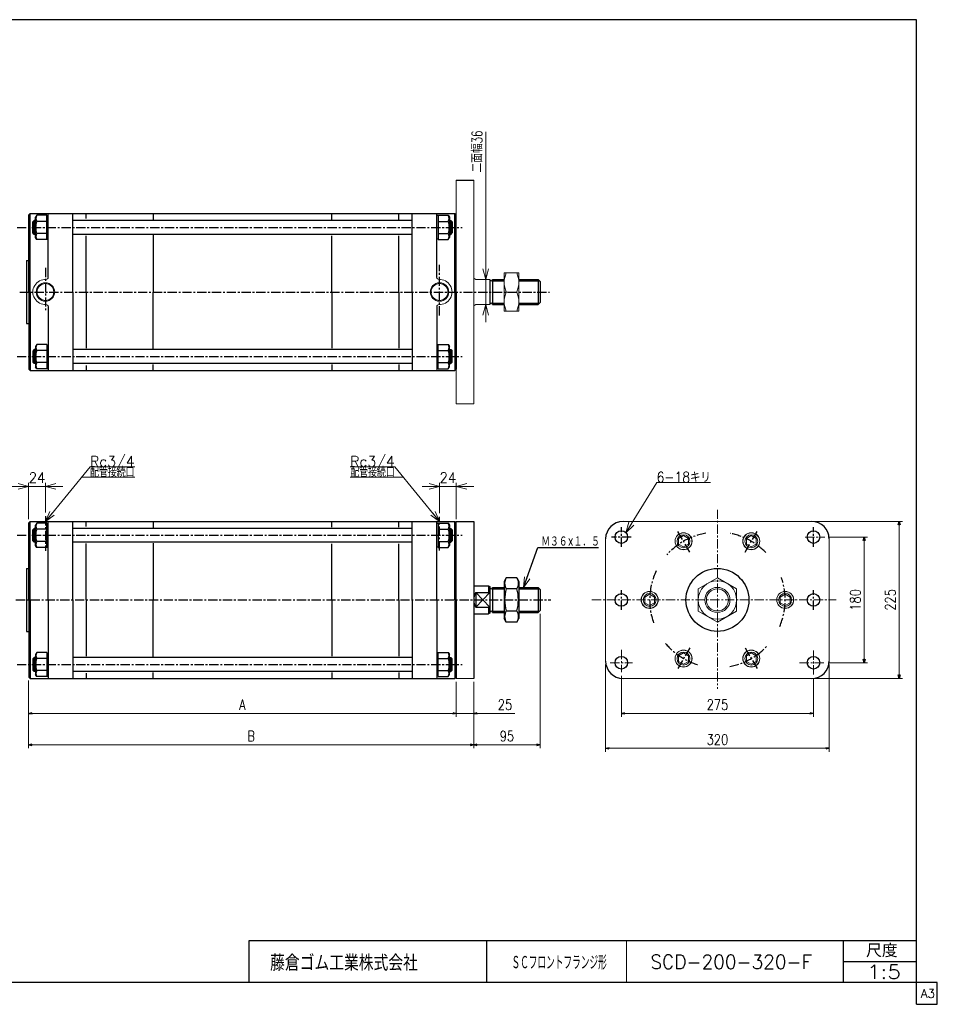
# Model space of a CAD drawing. Header units: millimetres. Extents: x -985 to 985, y -705 to 705.
# Tile 2 of 2: x -328 to 985, y -705 to 705. Entities that reach past the tile are written whole.
import ezdxf
from ezdxf.enums import TextEntityAlignment as Align

# ---------------------------------------------------------------- set-up
doc = ezdxf.new("R2010")
doc.units = ezdxf.units.MM
doc.header["$LTSCALE"] = 0.416667
doc.linetypes.add('CENTER', pattern=[50.8, 31.75, -6.35, 6.35, -6.35])
doc.layers.add('Layer0016', color=7, linetype='Continuous')
doc.layers.add('ZUWAKU', color=7, linetype='Continuous')
doc.styles.add('dcStyle0', font='txt.shx', dxfattribs={"width": 0.8, "bigfont": 'bigfont'})
doc.dimstyles.new('DaDimRotatedStyle', dxfattribs={"dimtxt": 15, "dimasz": 5.000003, "dimexe": 4.999855, "dimexo": 1.666667, "dimgap": 5, "dimtad": 3, "dimdsep": 46, "dimtxsty": 'dcStyle0', "dimblk1": 'OPEN30', "dimblk2": 'OPEN30', "dimsah": 1, "dimcen": 0.09, "dimclrd": 4, "dimclre": 4, "dimclrt": 4, "dimadec": 0, "dimazin": 2, "dimtfac": 1, "dimtdec": 4, "dimtmove": 0, "dimatfit": 0, "dimfxl": 1, "dimarcsym": 0})

# ---------------------------------------------------------------- blocks, each defined once
blk = doc.blocks.new('DC_GROUP_Φ200_2')
at = {"color": 4, "linetype": 'Continuous', "lineweight": 18}
for p, q in [((392.7, -108.2), (394, -92.8)), ((392.7, -108.2), (397.8, -94.1)), ((401.6, -95.5), (392.7, -108.2))]:
    blk.add_line(p, q, dxfattribs=at)
blk = doc.blocks.new('DC_GROUP_Φ200_5')
at = {"color": 4, "linetype": 'Continuous', "lineweight": 18}
for p, q in [((338.6, 333), (334.6, 348)), ((342.7, 348), (338.6, 333)), ((338.6, 333), (338.6, 348))]:
    blk.add_line(p, q, dxfattribs=at)
blk = doc.blocks.new('DC_GROUP_Φ200_6')
at = {"color": 4, "linetype": 'Continuous', "lineweight": 18}
for p, q in [((334.6, 282), (338.6, 297)), ((338.6, 297), (342.7, 282)), ((338.6, 297), (338.6, 282))]:
    blk.add_line(p, q, dxfattribs=at)
blk = doc.blocks.new('DC_GROUP_Φ200_7')
at = {"color": 4, "linetype": 'Continuous', "lineweight": 18}
for p, q in [((-291.5, -13.4), (-285.1, 0.8)), ((-291.5, -13.4), (-282, -1.8)), ((-278.9, -4.3), (-291.5, -13.4))]:
    blk.add_line(p, q, dxfattribs=at)
blk = doc.blocks.new('DC_GROUP_Φ200_8')
at = {"color": 4, "linetype": 'Continuous', "lineweight": 18}
for p, q in [((266.2, 0.8), (272.5, -13.4)), ((272.5, -13.4), (259.9, -4.3)), ((272.5, -13.4), (263.1, -1.8))]:
    blk.add_line(p, q, dxfattribs=at)
blk = doc.blocks.new('DC_GROUP_Φ200_11')
at = {"color": 4, "linetype": 'Continuous', "lineweight": 25}
for p, q in [((-303.9, -201.1), (-305.6, -203.9)), ((-305.6, -203.9), (-305.6, -232.9)), ((-289.6, -201.1), (-303.9, -201.1)), ((-289.6, -209.7), (-303.9, -209.7)), ((-289.6, -201.1), (-289.6, -235.7)), ((-289.6, -201.5), (-289.6, -235.3)), ((-289.6, -201.5), (-287.5, -201.5)), ((-303.9, -235.7), (-305.6, -232.9)), ((-289.6, -227.1), (-303.9, -227.1)), ((-289.6, -235.7), (-303.9, -235.7)), ((-289.6, -235.3), (-287.5, -235.3))]:
    blk.add_line(p, q, dxfattribs=at)
for centre, radius, start, end in [((-281.7, -218.4), 23.8, 158.7017, 201.2983), ((-296.4, -205.4), 8.66, 150, 210), ((-296.4, -231.4), 8.66, 150, 210)]:
    blk.add_arc(centre, radius, start, end, dxfattribs=at)
blk = doc.blocks.new('DC_GROUP_Φ200_12')
at = {"color": 4, "linetype": 'Continuous', "lineweight": 25}
for p, q in [((270.6, -201.5), (268.5, -201.5)), ((270.6, -235.7), (270.6, -201.1)), ((270.6, -201.1), (285, -201.1)), ((270.6, -235.3), (270.6, -201.5)), ((270.6, -209.7), (285, -209.7)), ((285, -201.1), (286.6, -203.9)), ((286.6, -232.9), (286.6, -203.9)), ((270.6, -235.3), (268.5, -235.3)), ((270.6, -227.1), (285, -227.1)), ((270.6, -235.7), (285, -235.7)), ((285, -235.7), (286.6, -232.9))]:
    blk.add_line(p, q, dxfattribs=at)
for centre, radius, start, end in [((277.5, -205.4), 8.66, 330, 30), ((262.8, -218.4), 23.8, 338.7017, 21.2983), ((277.5, -231.4), 8.66, 330, 30)]:
    blk.add_arc(centre, radius, start, end, dxfattribs=at)
blk = doc.blocks.new('DC_GROUP_Φ200_13')
at = {"color": 4, "linetype": 'Continuous', "lineweight": 25}
for p, q in [((368.1, -94.1), (365.1, -99.4)), ((383.1, -94.1), (368.1, -94.1)), ((383.1, -94.1), (386.1, -99.4)), ((365.1, -99.4), (365.1, -152.4)), ((383.1, -110), (368.1, -110)), ((386.1, -99.4), (386.1, -152.4)), ((368.1, -157.6), (365.1, -152.4)), ((383.1, -141.8), (368.1, -141.8)), ((383.1, -157.6), (386.1, -152.4)), ((383.1, -157.6), (368.1, -157.6))]:
    blk.add_line(p, q, dxfattribs=at)
for centre, radius, start, end in [((379.8, -102.1), 14.1, 145.6111, 214.3889), ((371.5, -102.1), 14.1, 325.6111, 34.3889), ((418.2, -125.9), 52.5, 162.4111, 197.5889), ((333, -125.9), 52.5, 342.4111, 17.5889), ((379.8, -149.7), 14.1, 145.6111, 214.3889), ((371.5, -149.7), 14.1, 325.6111, 34.3889)]:
    blk.add_arc(centre, radius, start, end, dxfattribs=at)
blk = doc.blocks.new('DC_GROUP_Φ200_16')
at = {"color": 4, "linetype": 'Continuous', "lineweight": 25}
for p, q in [((-303.9, -16.1), (-305.6, -18.9)), ((-305.6, -47.9), (-305.6, -18.9)), ((-289.6, -16.1), (-303.9, -16.1)), ((-289.6, -24.7), (-303.9, -24.7)), ((-289.6, -50.7), (-289.6, -16.1)), ((-289.6, -50.3), (-289.6, -16.5)), ((-289.6, -16.5), (-287.5, -16.5)), ((-289.6, -42.1), (-303.9, -42.1)), ((-303.9, -50.7), (-305.6, -47.9)), ((-289.6, -50.7), (-303.9, -50.7)), ((-289.6, -50.3), (-287.5, -50.3))]:
    blk.add_line(p, q, dxfattribs=at)
for centre, radius, start, end in [((-281.7, -33.4), 23.8, 158.7017, 201.2983), ((-296.4, -20.4), 8.66, 150, 210), ((-296.4, -46.4), 8.66, 150, 210)]:
    blk.add_arc(centre, radius, start, end, dxfattribs=at)
blk = doc.blocks.new('DC_GROUP_Φ200_17')
at = {"color": 4, "linetype": 'Continuous', "lineweight": 25}
for p, q in [((270.6, -16.5), (268.5, -16.5)), ((270.6, -16.1), (270.6, -50.7)), ((270.6, -16.1), (285, -16.1)), ((270.6, -16.5), (270.6, -50.3)), ((270.6, -24.7), (285, -24.7)), ((285, -16.1), (286.6, -18.9)), ((286.6, -18.9), (286.6, -47.9)), ((270.6, -42.1), (285, -42.1)), ((270.6, -50.3), (268.5, -50.3)), ((270.6, -50.7), (285, -50.7)), ((285, -50.7), (286.6, -47.9))]:
    blk.add_line(p, q, dxfattribs=at)
for centre, radius, start, end in [((277.5, -20.4), 8.66, 330, 30), ((262.8, -33.4), 23.8, 338.7017, 21.2983), ((277.5, -46.4), 8.66, 330, 30)]:
    blk.add_arc(centre, radius, start, end, dxfattribs=at)
blk = doc.blocks.new('DC_GROUP_Φ200_18')
at = {"color": 4, "linetype": 'Continuous', "lineweight": 25}
for p, q in [((-303.9, 239.9), (-305.6, 237)), ((-289.6, 239.9), (-303.9, 239.9)), ((-289.6, 239.9), (-289.6, 205.2)), ((-305.6, 237), (-305.6, 208)), ((-289.6, 231.2), (-303.9, 231.2)), ((-289.6, 239.4), (-289.6, 205.6)), ((-289.6, 239.4), (-287.5, 239.4)), ((-289.6, 213.9), (-303.9, 213.9)), ((-303.9, 205.2), (-305.6, 208)), ((-289.6, 205.2), (-303.9, 205.2)), ((-289.6, 205.6), (-287.5, 205.6))]:
    blk.add_line(p, q, dxfattribs=at)
for centre, radius, start, end in [((-296.4, 235.5), 8.66, 150, 210), ((-281.7, 222.5), 23.8, 158.7017, 201.2983), ((-296.4, 209.6), 8.66, 150, 210)]:
    blk.add_arc(centre, radius, start, end, dxfattribs=at)
blk = doc.blocks.new('DC_GROUP_Φ200_19')
at = {"color": 4, "linetype": 'Continuous', "lineweight": 25}
for p, q in [((270.6, 205.2), (270.6, 239.9)), ((270.6, 239.9), (285, 239.9)), ((285, 239.9), (286.6, 237)), ((270.6, 239.4), (268.5, 239.4)), ((270.6, 205.6), (270.6, 239.4)), ((270.6, 231.2), (285, 231.2)), ((286.6, 208), (286.6, 237)), ((270.6, 213.9), (285, 213.9)), ((270.6, 205.6), (268.5, 205.6)), ((270.6, 205.2), (285, 205.2)), ((285, 205.2), (286.6, 208))]:
    blk.add_line(p, q, dxfattribs=at)
for centre, radius, start, end in [((277.5, 235.5), 8.66, 330, 30), ((262.8, 222.5), 23.8, 338.7017, 21.2983), ((277.5, 209.6), 8.66, 330, 30)]:
    blk.add_arc(centre, radius, start, end, dxfattribs=at)
blk = doc.blocks.new('DC_GROUP_Φ200_20')
at = {"color": 4, "linetype": 'Continuous', "lineweight": 25}
for p, q in [((-303.9, 424.9), (-305.6, 422)), ((-289.6, 424.9), (-303.9, 424.9)), ((-289.6, 390.2), (-289.6, 424.9)), ((-289.6, 390.6), (-289.6, 424.4)), ((-289.6, 424.4), (-287.5, 424.4)), ((-305.6, 393), (-305.6, 422)), ((-289.6, 416.2), (-303.9, 416.2)), ((-289.6, 398.9), (-303.9, 398.9)), ((-303.9, 390.2), (-305.6, 393)), ((-289.6, 390.2), (-303.9, 390.2)), ((-289.6, 390.6), (-287.5, 390.6))]:
    blk.add_line(p, q, dxfattribs=at)
for centre, radius, start, end in [((-296.4, 420.5), 8.66, 150, 210), ((-281.7, 407.5), 23.8, 158.7017, 201.2983), ((-296.4, 394.6), 8.66, 150, 210)]:
    blk.add_arc(centre, radius, start, end, dxfattribs=at)
blk = doc.blocks.new('DC_GROUP_Φ200_21')
at = {"color": 4, "linetype": 'Continuous', "lineweight": 25}
for p, q in [((270.6, 424.4), (268.5, 424.4)), ((270.6, 424.9), (270.6, 390.2)), ((270.6, 424.9), (285, 424.9)), ((270.6, 424.4), (270.6, 390.6)), ((285, 424.9), (286.6, 422)), ((270.6, 416.2), (285, 416.2)), ((286.6, 422), (286.6, 393)), ((270.6, 398.9), (285, 398.9)), ((270.6, 390.6), (268.5, 390.6)), ((270.6, 390.2), (285, 390.2)), ((285, 390.2), (286.6, 393))]:
    blk.add_line(p, q, dxfattribs=at)
for centre, radius, start, end in [((277.5, 420.5), 8.66, 330, 30), ((262.8, 407.5), 23.8, 338.7017, 21.2983), ((277.5, 394.6), 8.66, 330, 30)]:
    blk.add_arc(centre, radius, start, end, dxfattribs=at)
blk = doc.blocks.new('DC_GROUP_Φ200_22')
at = {"color": 4, "linetype": 'Continuous', "lineweight": 13}
for p, q in [((386.1, 342.5), (365.1, 342.5)), ((365.1, 342.5), (365.1, 287.5)), ((386.1, 287.5), (386.1, 342.5)), ((368.1, 315), (383.1, 315)), ((365.1, 287.5), (386.1, 287.5))]:
    blk.add_line(p, q, dxfattribs=at)
for centre, start, end in [((397.7, 328.8), 155.068, 204.932), ((353.5, 328.8), 335.068, 24.932), ((397.7, 301.3), 155.068, 204.932), ((353.5, 301.3), 335.068, 24.932)]:
    blk.add_arc(centre, 32.6, start, end, dxfattribs=at)
blk = doc.blocks.new('DC_GROUP_Φ200_29')
at = {"color": 4, "linetype": 'Continuous', "lineweight": 13}
for p, q in [((670.3, -94.1), (642.8, -110)), ((697.8, -110), (670.3, -94.1)), ((642.8, -110), (642.8, -141.8)), ((697.8, -141.8), (697.8, -110)), ((642.8, -141.8), (670.3, -157.6)), ((670.3, -157.6), (697.8, -141.8))]:
    blk.add_line(p, q, dxfattribs=at)
for radius in [27.5, 18, 15.8]:
    blk.add_circle((670.3, -125.9), radius, dxfattribs=at)
blk = doc.blocks.new('DC_GROUP_Φ200_31')
at = {"color": 4, "linetype": 'Continuous', "lineweight": 18}
for p, q in [((-291.5, 36.6), (-276.5, 40.6)), ((-276.5, 32.6), (-291.5, 36.6)), ((-291.5, 36.6), (-276.5, 36.6))]:
    blk.add_line(p, q, dxfattribs=at)
blk = doc.blocks.new('DC_GROUP_Φ200_32')
at = {"color": 4, "linetype": 'Continuous', "lineweight": 18}
for p, q in [((-330.5, 40.6), (-315.5, 36.6)), ((-315.5, 36.6), (-330.5, 32.6)), ((-315.5, 36.6), (-330.5, 36.6))]:
    blk.add_line(p, q, dxfattribs=at)
blk = doc.blocks.new('DC_GROUP_Φ200_30')
at = {"color": 4, "linetype": 'Continuous', "lineweight": 13}
for p, q in [((-340.5, 36.6), (-315.5, 36.6)), ((-315.5, -10.4), (-315.5, 41.6)), ((-315.5, 36.6), (-291.5, 36.6)), ((-291.5, -0.9), (-291.5, 41.6)), ((-266.5, 36.6), (-291.5, 36.6))]:
    blk.add_line(p, q, dxfattribs=at)
at = {"linetype": 'Continuous'}
for name in ['DC_GROUP_Φ200_32', 'DC_GROUP_Φ200_31']:
    blk.add_blockref(name, (0, 0), dxfattribs=at)
at = {"color": 4, "style": 'dcStyle0', "width": 0.8}
blk.add_text('24', height=15, dxfattribs=at).set_placement((-315.5, 41.6), (-291.5, 41.6), align=Align.FIT)
blk = doc.blocks.new('DC_GROUP_Φ200_34')
at = {"color": 4, "linetype": 'Continuous', "lineweight": 18}
for p, q in [((296.5, 36.6), (311.5, 40.6)), ((311.5, 32.6), (296.5, 36.6)), ((296.5, 36.6), (311.5, 36.6))]:
    blk.add_line(p, q, dxfattribs=at)
blk = doc.blocks.new('DC_GROUP_Φ200_35')
at = {"color": 4, "linetype": 'Continuous', "lineweight": 18}
for p, q in [((257.5, 40.6), (272.5, 36.6)), ((272.5, 36.6), (257.5, 32.6)), ((272.5, 36.6), (257.5, 36.6))]:
    blk.add_line(p, q, dxfattribs=at)
blk = doc.blocks.new('DC_GROUP_Φ200_33')
at = {"color": 4, "linetype": 'Continuous', "lineweight": 13}
for p, q in [((247.5, 36.6), (272.5, 36.6)), ((272.5, -1.9), (272.5, 41.6)), ((272.5, 36.6), (296.5, 36.6)), ((296.5, -10.4), (296.5, 41.6)), ((321.5, 36.6), (296.5, 36.6))]:
    blk.add_line(p, q, dxfattribs=at)
at = {"linetype": 'Continuous'}
for name in ['DC_GROUP_Φ200_35', 'DC_GROUP_Φ200_34']:
    blk.add_blockref(name, (0, 0), dxfattribs=at)
at = {"color": 4, "style": 'dcStyle0', "width": 0.8}
blk.add_text('24', height=15, dxfattribs=at).set_placement((272.5, 41.6), (296.5, 41.6), align=Align.FIT)
blk = doc.blocks.new('DC_GROUP_Φ200_37')
at = {"color": 4, "linetype": 'Continuous', "lineweight": 18}
for p, q in [((539.2, -29.6), (543.6, -14.7)), ((539.2, -29.6), (547.1, -16.8)), ((550.5, -18.9), (539.2, -29.6))]:
    blk.add_line(p, q, dxfattribs=at)
blk = doc.blocks.new('DC_GROUP_Φ200_36')
at = {"color": 4, "linetype": 'Continuous', "lineweight": 13}
for p, q in [((539.2, -29.6), (583.4, 42.4)), ((583.4, 42.4), (660.4, 42.4))]:
    blk.add_line(p, q, dxfattribs=at)
at = {"linetype": 'Continuous'}
blk.add_blockref('DC_GROUP_Φ200_37', (0, 0), dxfattribs=at)
at = {"color": 4, "style": 'dcStyle0', "width": 0.80625}
blk.add_text('6-18キリ', height=15, dxfattribs=at).set_placement((583.4, 42.4), (660.8, 42.4), align=Align.FIT)
blk = doc.blocks.new('DC_GROUP_Φ200_38')
at = {"color": 4, "linetype": 'Continuous', "lineweight": 13}
for p, q in [((718.8, -201.8), (711.8, -205.9)), ((711.8, -205.9), (711.8, -213.9)), ((725.8, -205.9), (718.8, -201.8)), ((725.8, -213.9), (725.8, -205.9)), ((711.8, -213.9), (718.8, -218)), ((718.8, -218), (725.8, -213.9))]:
    blk.add_line(p, q, dxfattribs=at)
for radius in [12.2, 12, 9.23]:
    blk.add_circle((718.8, -209.9), radius, dxfattribs=at)
blk = doc.blocks.new('DC_GROUP_Φ200_39')
at = {"color": 4, "linetype": 'Continuous', "lineweight": 13}
for p, q in [((767.3, -117.8), (760.3, -121.9)), ((760.3, -121.9), (760.3, -129.9)), ((774.3, -121.9), (767.3, -117.8)), ((774.3, -129.9), (774.3, -121.9)), ((760.3, -129.9), (767.3, -134)), ((767.3, -134), (774.3, -129.9))]:
    blk.add_line(p, q, dxfattribs=at)
for radius in [12.2, 12, 9.23]:
    blk.add_circle((767.3, -125.9), radius, dxfattribs=at)
blk = doc.blocks.new('DC_GROUP_Φ200_40')
at = {"color": 4, "linetype": 'Continuous', "lineweight": 13}
for p, q in [((621.8, -201.8), (614.8, -205.9)), ((614.8, -205.9), (614.8, -213.9)), ((628.8, -205.9), (621.8, -201.8)), ((628.8, -213.9), (628.8, -205.9)), ((614.8, -213.9), (621.8, -218)), ((621.8, -218), (628.8, -213.9))]:
    blk.add_line(p, q, dxfattribs=at)
for radius in [12.2, 12, 9.23]:
    blk.add_circle((621.8, -209.9), radius, dxfattribs=at)
blk = doc.blocks.new('DC_GROUP_Φ200_41')
at = {"color": 4, "linetype": 'Continuous', "lineweight": 13}
for p, q in [((573.3, -117.8), (566.3, -121.9)), ((566.3, -121.9), (566.3, -129.9)), ((580.3, -121.9), (573.3, -117.8)), ((580.3, -129.9), (580.3, -121.9)), ((566.3, -129.9), (573.3, -134)), ((573.3, -134), (580.3, -129.9))]:
    blk.add_line(p, q, dxfattribs=at)
for radius in [12.2, 12, 9.23]:
    blk.add_circle((573.3, -125.9), radius, dxfattribs=at)
blk = doc.blocks.new('DC_GROUP_Φ200_42')
at = {"color": 4, "linetype": 'Continuous', "lineweight": 13}
for p, q in [((621.8, -33.8), (614.8, -37.8)), ((614.8, -37.8), (614.8, -45.9)), ((628.8, -37.8), (621.8, -33.8)), ((628.8, -45.9), (628.8, -37.8)), ((614.8, -45.9), (621.8, -50)), ((621.8, -50), (628.8, -45.9))]:
    blk.add_line(p, q, dxfattribs=at)
for radius in [12.2, 12, 9.23]:
    blk.add_circle((621.8, -41.9), radius, dxfattribs=at)
blk = doc.blocks.new('DC_GROUP_Φ200_43')
at = {"color": 4, "linetype": 'Continuous', "lineweight": 13}
for p, q in [((718.8, -33.8), (711.8, -37.8)), ((711.8, -37.8), (711.8, -45.9)), ((725.8, -37.8), (718.8, -33.8)), ((725.8, -45.9), (725.8, -37.8)), ((711.8, -45.9), (718.8, -50)), ((718.8, -50), (725.8, -45.9))]:
    blk.add_line(p, q, dxfattribs=at)
for radius in [12.2, 12, 9.23]:
    blk.add_circle((718.8, -41.9), radius, dxfattribs=at)
blk = doc.blocks.new('_OPEN30')
at = {"color": 0, "linetype": 'ByBlock', "lineweight": -2}
for p, q in [((-1, 0.267949), (0, 0)), ((0, 0), (-1, -0.267949)), ((0, 0), (-1, 0))]:
    blk.add_line(p, q, dxfattribs=at)
blk = doc.blocks.new('*D45')
at = {"color": 4, "linetype": 'Continuous', "lineweight": 13}
for p, q in [((532.8, -234.6), (532.8, -293.4)), ((807.8, -237.9), (807.8, -293.4)), ((532.8, -288.4), (807.8, -288.4))]:
    blk.add_line(p, q, dxfattribs=at)
at = {"color": 4, "xscale": 5.000004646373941, "yscale": 4.999982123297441}
for p, rotation in [((532.8, -288.4), 180), ((807.8, -288.4), 360)]:
    blk.add_blockref('_OPEN30', p, dxfattribs=dict(at, rotation=rotation))
at = {"color": 4, "insert": (670.3, -283.4), "char_height": 15, "width": 60.938, "attachment_point": 8, "style": 'dcStyle0'}
blk.add_mtext('\\T1.00;275', dxfattribs=at)
blk = doc.blocks.new('*D46')
at = {"color": 4, "linetype": 'Continuous', "lineweight": 13}
for p, q in [((829, -35.9), (885.3, -35.9)), ((880.3, -215.9), (880.3, -35.9)), ((829, -215.9), (885.3, -215.9))]:
    blk.add_line(p, q, dxfattribs=at)
at = {"color": 4, "xscale": 5.000004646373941, "yscale": 4.999982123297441}
for p, rotation in [((880.3, -35.9), 90), ((880.3, -215.9), 270)]:
    blk.add_blockref('_OPEN30', p, dxfattribs=dict(at, rotation=rotation))
at = {"color": 4, "insert": (875.3, -125.9), "char_height": 15, "width": 60.938, "attachment_point": 8, "rotation": 90, "style": 'dcStyle0'}
blk.add_mtext('\\T1.00;180', dxfattribs=at)
blk = doc.blocks.new('*D47')
at = {"color": 4, "linetype": 'Continuous', "lineweight": 13}
for p, q in [((510.3, -218.4), (510.3, -343.4)), ((830.3, -218.4), (830.3, -343.4)), ((510.3, -338.4), (830.3, -338.4))]:
    blk.add_line(p, q, dxfattribs=at)
at = {"color": 4, "xscale": 5.000004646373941, "yscale": 4.999982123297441}
for p, rotation in [((510.3, -338.4), 180), ((830.3, -338.4), 360)]:
    blk.add_blockref('_OPEN30', p, dxfattribs=dict(at, rotation=rotation))
at = {"color": 4, "insert": (670.3, -333.4), "char_height": 15, "width": 60.938, "attachment_point": 8, "style": 'dcStyle0'}
blk.add_mtext('\\T1.00;320', dxfattribs=at)
blk = doc.blocks.new('*D48')
at = {"color": 4, "linetype": 'Continuous', "lineweight": 13}
for p, q in [((810.3, -13.4), (935.3, -13.4)), ((930.3, -238.4), (930.3, -13.4)), ((810.3, -238.4), (935.3, -238.4))]:
    blk.add_line(p, q, dxfattribs=at)
at = {"color": 4, "xscale": 5.000004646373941, "yscale": 4.999982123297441}
for p, rotation in [((930.3, -13.4), 90), ((930.3, -238.4), 270)]:
    blk.add_blockref('_OPEN30', p, dxfattribs=dict(at, rotation=rotation))
at = {"color": 4, "insert": (925.3, -125.9), "char_height": 15, "width": 60.938, "attachment_point": 8, "rotation": 90, "style": 'dcStyle0'}
blk.add_mtext('\\T1.00;225', dxfattribs=at)
blk = doc.blocks.new('*D49')
at = {"color": 4, "linetype": 'Continuous', "lineweight": 13}
for p, q in [((-315.5, -241.4), (-315.5, -293.4)), ((296.5, -243.4), (296.5, -293.4)), ((-315.5, -288.4), (296.5, -288.4))]:
    blk.add_line(p, q, dxfattribs=at)
at = {"color": 4, "xscale": 5.000004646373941, "yscale": 4.999982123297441}
for p, rotation in [((-315.5, -288.4), 180), ((296.5, -288.4), 360)]:
    blk.add_blockref('_OPEN30', p, dxfattribs=dict(at, rotation=rotation))
at = {"color": 4, "insert": (-9.5, -283.4), "char_height": 15, "width": 32.812, "attachment_point": 8, "style": 'dcStyle0'}
blk.add_mtext('\\T1.00;A', dxfattribs=at)
blk = doc.blocks.new('*D50')
at = {"color": 4, "linetype": 'Continuous', "lineweight": 13}
for p, q in [((296.5, -243.4), (296.5, -293.4)), ((321.5, -243.4), (321.5, -293.4)), ((288.2, -288.4), (296.5, -288.4)), ((321.5, -288.4), (296.5, -288.4)), ((380.2, -288.4), (321.5, -288.4))]:
    blk.add_line(p, q, dxfattribs=at)
at = {"color": 4, "xscale": 5.000004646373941, "yscale": 4.999982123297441}
for p, rotation in [((296.5, -288.4), 360), ((321.5, -288.4), 180)]:
    blk.add_blockref('_OPEN30', p, dxfattribs=dict(at, rotation=rotation))
at = {"color": 4, "insert": (356, -283.4), "char_height": 15, "width": 46.875, "attachment_point": 7, "style": 'dcStyle0'}
blk.add_mtext('\\T1.00;25', dxfattribs=at)
blk = doc.blocks.new('*D51')
at = {"color": 4, "linetype": 'Continuous', "lineweight": 13}
for p, q in [((-315.5, -241.4), (-315.5, -338.4)), ((321.5, -243.4), (321.5, -338.4)), ((-315.5, -333.4), (321.5, -333.4))]:
    blk.add_line(p, q, dxfattribs=at)
at = {"color": 4, "xscale": 5.000004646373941, "yscale": 4.999982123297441}
for p, rotation in [((-315.5, -333.4), 180), ((321.5, -333.4), 360)]:
    blk.add_blockref('_OPEN30', p, dxfattribs=dict(at, rotation=rotation))
at = {"color": 4, "insert": (3, -328.4), "char_height": 15, "width": 32.812, "attachment_point": 8, "style": 'dcStyle0'}
blk.add_mtext('\\T1.00;B', dxfattribs=at)
blk = doc.blocks.new('*D52')
at = {"color": 4, "linetype": 'Continuous', "lineweight": 13}
for p, q in [((416.5, -145.9), (416.5, -338.4)), ((321.5, -243.4), (321.5, -338.4)), ((321.5, -333.4), (416.5, -333.4))]:
    blk.add_line(p, q, dxfattribs=at)
at = {"color": 4, "xscale": 5.000004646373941, "yscale": 4.999982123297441}
for p, rotation in [((321.5, -333.4), 180), ((416.5, -333.4), 360)]:
    blk.add_blockref('_OPEN30', p, dxfattribs=dict(at, rotation=rotation))
at = {"color": 4, "insert": (369, -328.4), "char_height": 15, "width": 46.875, "attachment_point": 8, "style": 'dcStyle0'}
blk.add_mtext('\\T1.00;95', dxfattribs=at)

msp = doc.modelspace()

# ---------------------------------------------------------------- linework, layer by layer
at = {"color": 4, "linetype": 'Continuous', "lineweight": 13}
for p, q in [((338.641, 544.378), (338.641, 333.044)), ((321.497, 335.044), (324.537, 333.044)), ((324.537, 333.044), (344.537, 333.044)), ((338.641, 297.044), (338.641, 333.044)), ((365.116, 333.044), (365.116, 297.044)), ((324.537, 297.044), (321.497, 295.044)), ((324.537, 297.044), (344.537, 297.044)), ((338.641, 272.044), (338.641, 297.044)), ((-291.463, -13.393), (-227.659, 64.856)), ((-227.659, 64.856), (-163.659, 64.856)), ((208.732, 64.856), (144.732, 64.856)), ((272.537, -13.393), (208.732, 64.856)), ((-239.89, 49.856), (-163.659, 49.856)), ((220.963, 49.856), (144.732, 49.856)), ((535.301, -13.393), (805.301, -13.393)), ((510.301, -38.393), (510.301, -213.393)), ((830.301, -213.393), (830.301, -38.393)), ((296.537, -238.393), (321.537, -238.393)), ((535.301, -238.393), (805.301, -238.393))]:
    msp.add_line(p, q, dxfattribs=at)
at = {"color": 4, "linetype": 'Continuous', "lineweight": 25}
for p, q in [((-313.463, 427.544), (-315.463, 425.544)), ((-315.463, 315.044), (-315.463, 425.544)), ((-313.463, 427.544), (294.537, 427.544)), ((-313.463, 315.044), (-313.463, 427.544)), ((-287.463, 336.02), (-287.463, 427.544)), ((-252.463, 315.044), (-252.463, 427.544)), ((-233.363, 420.167), (-233.363, 427.544)), ((-137.263, 427.544), (-137.263, 418.937)), ((118.337, 419.102), (118.337, 427.544)), ((214.437, 419.102), (214.437, 427.544)), ((233.537, 315.044), (233.537, 427.544)), ((268.537, 336.02), (268.537, 427.544)), ((294.537, 427.544), (296.537, 425.544)), ((294.537, 315.044), (294.537, 427.544)), ((296.537, 315.044), (296.537, 425.544)), ((-307.463, 417.544), (-309.463, 415.544)), ((-309.463, 399.544), (-309.463, 415.544)), ((-309.063, 415.944), (-305.563, 415.944)), ((-305.563, 417.544), (-307.463, 417.544)), ((-307.463, 397.544), (-307.463, 417.544)), ((233.537, 417.544), (-252.463, 417.544)), ((286.637, 417.544), (288.537, 417.544)), ((290.137, 415.944), (286.637, 415.944)), ((288.537, 417.544), (290.537, 415.544)), ((288.537, 417.544), (288.537, 397.544)), ((290.537, 415.544), (290.537, 399.544)), ((-307.463, 397.544), (-309.463, 399.544)), ((-309.063, 399.144), (-305.563, 399.144)), ((-305.563, 397.544), (-307.463, 397.544)), ((233.537, 397.544), (-252.463, 397.544)), ((-233.363, 315.044), (-233.363, 395.655)), ((-137.263, 396.366), (-137.263, 315.044)), ((118.337, 315.044), (118.337, 395.501)), ((214.437, 315.044), (214.437, 395.501)), ((290.137, 399.144), (286.637, 399.144)), ((286.637, 397.544), (288.537, 397.544)), ((288.537, 397.544), (290.537, 399.544)), ((-318.463, 360.044), (-318.463, 270.044)), ((-318.463, 360.044), (-315.463, 360.044)), ((344.537, 333.155), (344.537, 297.044)), ((348.537, 333.044), (365.116, 333.044)), ((348.537, 333.044), (348.537, 297.044)), ((348.537, 331.044), (365.116, 331.044)), ((386.116, 333.044), (413.537, 333.044)), ((386.116, 331.044), (415.537, 331.044)), ((416.537, 330.044), (413.537, 333.044)), ((413.537, 333.044), (413.537, 297.044)), ((416.537, 330.044), (416.537, 300.044)), ((-315.463, 315.044), (-315.463, 204.544)), ((-313.463, 315.044), (-313.463, 202.544)), ((-252.463, 315.044), (-252.463, 202.544)), ((-233.363, 315.044), (-233.363, 234.433)), ((-137.263, 233.722), (-137.263, 315.044)), ((118.337, 315.044), (118.337, 234.587)), ((214.437, 315.044), (214.437, 234.587)), ((233.537, 315.044), (233.537, 202.544)), ((294.537, 315.044), (294.537, 202.544)), ((296.537, 315.044), (296.537, 204.544)), ((348.537, 299.044), (365.116, 299.044)), ((348.537, 297.044), (365.116, 297.044)), ((386.116, 299.044), (415.537, 299.044)), ((386.116, 297.044), (413.537, 297.044)), ((416.537, 300.044), (413.537, 297.044)), ((-287.463, 294.068), (-287.463, 202.544)), ((268.537, 294.068), (268.537, 202.544)), ((-318.463, 270.044), (-315.463, 270.044)), ((-307.463, 232.544), (-309.463, 230.544)), ((-309.463, 230.544), (-309.463, 214.544)), ((-309.063, 230.944), (-305.563, 230.944)), ((-305.563, 232.544), (-307.463, 232.544)), ((-307.463, 232.544), (-307.463, 212.544)), ((233.537, 232.544), (-252.463, 232.544)), ((286.637, 232.544), (288.537, 232.544)), ((290.137, 230.944), (286.637, 230.944)), ((288.537, 232.544), (290.537, 230.544)), ((288.537, 212.544), (288.537, 232.544)), ((290.537, 214.544), (290.537, 230.544)), ((-307.463, 212.544), (-309.463, 214.544)), ((-309.063, 214.144), (-305.563, 214.144)), ((-305.563, 212.544), (-307.463, 212.544)), ((233.537, 212.544), (-252.463, 212.544)), ((290.137, 214.144), (286.637, 214.144)), ((286.637, 212.544), (288.537, 212.544)), ((288.537, 212.544), (290.537, 214.544)), ((-313.463, 202.544), (-315.463, 204.544)), ((-313.463, 202.544), (294.537, 202.544)), ((-233.363, 209.921), (-233.363, 202.544)), ((-137.263, 202.544), (-137.263, 211.151)), ((118.337, 210.986), (118.337, 202.544)), ((214.437, 210.986), (214.437, 202.544)), ((294.537, 202.544), (296.537, 204.544)), ((-313.463, -13.393), (-315.463, -15.393)), ((-313.463, -13.393), (294.537, -13.393)), ((-313.463, -125.893), (-313.463, -13.393)), ((-287.463, -125.893), (-287.463, -13.393)), ((-252.463, -125.893), (-252.463, -13.393)), ((-233.363, -20.77), (-233.363, -13.393)), ((-137.263, -13.393), (-137.263, -22)), ((118.337, -21.835), (118.337, -13.393)), ((214.437, -21.835), (214.437, -13.393)), ((233.537, -125.893), (233.537, -13.393)), ((268.537, -125.893), (268.537, -13.393)), ((294.537, -13.393), (296.537, -15.393)), ((294.537, -125.893), (294.537, -13.393)), ((296.537, -125.893), (296.537, -13.393)), ((-315.463, -125.893), (-315.463, -15.393)), ((-307.463, -23.393), (-309.463, -25.393)), ((-309.463, -41.393), (-309.463, -25.393)), ((-309.063, -24.993), (-305.563, -24.993)), ((-305.563, -23.393), (-307.463, -23.393)), ((-307.463, -43.393), (-307.463, -23.393)), ((233.537, -23.393), (-252.463, -23.393)), ((286.637, -23.393), (288.537, -23.393)), ((290.137, -24.993), (286.637, -24.993)), ((288.537, -23.393), (290.537, -25.393)), ((288.537, -23.393), (288.537, -43.393)), ((290.537, -25.393), (290.537, -41.393)), ((-307.463, -43.393), (-309.463, -41.393)), ((-309.063, -41.793), (-305.563, -41.793)), ((290.137, -41.793), (286.637, -41.793)), ((288.537, -43.393), (290.537, -41.393)), ((-305.563, -43.393), (-307.463, -43.393)), ((233.537, -43.393), (-252.463, -43.393)), ((-233.363, -125.893), (-233.363, -45.282)), ((-137.263, -44.572), (-137.263, -125.893)), ((118.337, -125.893), (118.337, -45.437)), ((214.437, -125.893), (214.437, -45.437)), ((286.637, -43.393), (288.537, -43.393)), ((392.707, -108.235), (413.315, -50.803)), ((413.315, -50.803), (500.242, -50.803)), ((-318.463, -80.893), (-318.463, -170.893)), ((-318.463, -80.893), (-315.463, -80.893)), ((321.037, -105.893), (342.537, -105.893)), ((342.537, -105.893), (342.537, -115.293)), ((342.537, -105.893), (344.537, -106.826)), ((344.537, -106.826), (344.537, -144.961)), ((344.537, -107.783), (344.537, -144.961)), ((348.537, -107.893), (365.116, -107.893)), ((348.537, -107.893), (348.537, -143.893)), ((348.537, -109.893), (365.116, -109.893)), ((386.116, -107.893), (413.537, -107.893)), ((386.116, -109.893), (415.537, -109.893)), ((416.537, -110.893), (413.537, -107.893)), ((413.537, -107.893), (413.537, -143.893)), ((416.537, -110.893), (416.537, -140.893)), ((-315.463, -125.893), (-315.463, -236.393)), ((-313.463, -125.893), (-313.463, -238.393)), ((-287.463, -125.893), (-287.463, -238.393)), ((-252.463, -125.893), (-252.463, -238.393)), ((-233.363, -125.893), (-233.363, -206.505)), ((-137.263, -207.215), (-137.263, -125.893)), ((118.337, -125.893), (118.337, -206.35)), ((214.437, -125.893), (214.437, -206.35)), ((233.537, -125.893), (233.537, -238.393)), ((268.537, -125.893), (268.537, -238.393)), ((294.537, -125.893), (294.537, -238.393)), ((296.537, -125.893), (296.537, -238.393)), ((324.537, -115.293), (324.537, -136.493)), ((324.537, -115.293), (344.537, -115.293)), ((324.537, -115.293), (344.537, -136.493)), ((344.537, -115.293), (324.537, -136.493)), ((324.537, -136.493), (344.537, -136.493)), ((342.537, -136.493), (342.537, -145.893)), ((416.537, -140.893), (413.537, -143.893)), ((321.537, -145.893), (342.537, -145.893)), ((344.537, -144.961), (342.537, -145.893)), ((348.537, -141.893), (365.116, -141.893)), ((348.537, -143.893), (365.116, -143.893)), ((386.116, -141.893), (415.537, -141.893)), ((386.116, -143.893), (413.537, -143.893)), ((-318.463, -170.893), (-315.463, -170.893)), ((-307.463, -208.393), (-309.463, -210.393)), ((-309.463, -210.393), (-309.463, -226.393)), ((-309.063, -209.993), (-305.563, -209.993)), ((-305.563, -208.393), (-307.463, -208.393)), ((-307.463, -208.393), (-307.463, -228.393)), ((233.537, -208.393), (-252.463, -208.393)), ((286.637, -208.393), (288.537, -208.393)), ((290.137, -209.993), (286.637, -209.993)), ((288.537, -208.393), (290.537, -210.393)), ((288.537, -228.393), (288.537, -208.393)), ((290.537, -226.393), (290.537, -210.393)), ((-313.463, -238.393), (-315.463, -236.393)), ((-313.463, -238.393), (294.537, -238.393)), ((-307.463, -228.393), (-309.463, -226.393)), ((-309.063, -226.793), (-305.563, -226.793)), ((-305.563, -228.393), (-307.463, -228.393)), ((233.537, -228.393), (-252.463, -228.393)), ((-233.363, -231.016), (-233.363, -238.393)), ((-137.263, -238.393), (-137.263, -229.787)), ((118.337, -229.952), (118.337, -238.393)), ((214.437, -229.952), (214.437, -238.393)), ((290.137, -226.793), (286.637, -226.793)), ((286.637, -228.393), (288.537, -228.393)), ((288.537, -228.393), (290.537, -226.393)), ((294.537, -238.393), (296.537, -236.393))]:
    msp.add_line(p, q, dxfattribs=at)
at = {"color": 4, "linetype": 'CENTER', "lineweight": 25}
for p, q in [((-332.109, 407.544), (304.727, 407.544)), ((272.537, 281.403), (272.537, 353.86)), ((-291.463, 349.742), (-291.463, 286.338)), ((-328.313, 315.044), (429.727, 315.044)), ((-332.109, 222.544), (304.727, 222.544)), ((-291.463, -5.867), (-291.463, -55.46)), ((272.537, -54.985), (272.537, -6.864)), ((-332.109, -33.393), (304.727, -33.393)), ((-333.841, -125.893), (431.776, -125.893)), ((-332.109, -218.393), (304.727, -218.393))]:
    msp.add_line(p, q, dxfattribs=at)
at = {"color": 4, "linetype": 'CENTER', "lineweight": 13}
for p, q in [((670.301, 3.309), (670.301, -253.224)), ((795.967, -35.893), (824.006, -35.893)), ((490.752, -125.893), (840.301, -125.893)), ((532.801, -197.603), (532.801, -229.551)), ((807.801, -198.283), (807.801, -232.949)), ((516.851, -215.893), (548.714, -215.893)), ((787.98, -215.893), (824.006, -215.893))]:
    msp.add_line(p, q, dxfattribs=at)
at = {"color": 4, "linetype": 'Continuous', "lineweight": 13}
for centre, radius in [((-291.463, 315.044), 13.194), ((-291.463, 315.044), 11.994), ((272.537, 315.044), 13.194), ((272.537, 315.044), 11.994)]:
    msp.add_circle(centre, radius, dxfattribs=at)
for centre, radius, start, end in [((-291.463, 315.044), 18, 86.815964, 273.184036), ((-290.463, 336.02), 3, 267.270597, 0), ((271.537, 336.02), 3, 180, 272.729403), ((272.537, 315.044), 18, 266.815964, 93.184036), ((-290.463, 294.068), 3, 0, 92.729403), ((271.537, 294.068), 3, 87.270597, 180)]:
    msp.add_arc(centre, radius, start, end, dxfattribs=at)
at = {"color": 4, "linetype": 'Continuous', "lineweight": 25}
for centre, radius, start, end in [((346.537, 333.044), 2, 176.195233, 0), ((346.537, 297.044), 2, 0, 180), ((346.537, -107.893), 2, 176.195233, 0), ((341.497, -125.893), 20, 147.994545, 212.005455), ((346.537, -143.893), 2, 0, 180)]:
    msp.add_arc(centre, radius, start, end, dxfattribs=at)
at = {"layer": 'Layer0016', "color": 4, "linetype": 'Continuous', "lineweight": 25}
for p, q in [((296.537, 475.044), (321.537, 475.044)), ((296.537, -13.393), (321.537, -13.393)), ((321.537, -13.393), (321.537, -238.393))]:
    msp.add_line(p, q, dxfattribs=at)
at = {"layer": 'Layer0016', "color": 4, "linetype": 'Continuous', "lineweight": 13}
for p, q in [((296.537, 475.044), (296.537, 155.044)), ((321.537, 475.044), (321.537, 155.044)), ((321.537, 155.044), (296.537, 155.044))]:
    msp.add_line(p, q, dxfattribs=at)
at = {"layer": 'Layer0016', "color": 4, "linetype": 'CENTER', "lineweight": 25}
for p, q in [((532.801, -49.893), (532.801, -21.893)), ((630.801, -57.477), (612.801, -26.3)), ((709.801, -57.477), (727.801, -26.3)), ((807.801, -49.893), (807.801, -21.893)), ((546.801, -35.893), (518.801, -35.893)), ((532.801, -139.893), (532.801, -111.893)), ((807.801, -139.893), (807.801, -111.893)), ((630.801, -194.309), (612.801, -225.486)), ((709.801, -194.309), (727.801, -225.486))]:
    msp.add_line(p, q, dxfattribs=at)
at = {"layer": 'Layer0016', "color": 4, "linetype": 'Continuous', "lineweight": 25}
for centre, radius in [((532.801, -35.893), 9), ((807.801, -35.893), 9), ((670.301, -125.893), 45), ((532.801, -125.893), 9), ((807.801, -125.893), 9), ((532.801, -215.893), 9), ((807.801, -215.893), 9)]:
    msp.add_circle(centre, radius, dxfattribs=at)
for centre, start, end in [((535.301, -38.393), 90, 180), ((805.301, -38.393), 0, 90), ((535.301, -213.393), 180, 270), ((805.301, -213.393), 270, 0)]:
    msp.add_arc(centre, 25, start, end, dxfattribs=at)
at = {"layer": 'Layer0016', "color": 4, "linetype": 'CENTER', "lineweight": 25}
for start, end in [(99.814268, 138.152131), (44.608455, 79.09181), (154.709981, 199.766245), (336.984907, 19.278373), (220.022555, 253.586598), (280.563561, 317.971175)]:
    msp.add_arc((670.301, -125.893), 97, start, end, dxfattribs=at)
at = {"layer": 'ZUWAKU', "color": 5, "linetype": 'Continuous', "lineweight": 25}
for p, q in [((955, 705), (-985, 705)), ((955, -705), (955, 705)), ((985, -673.75), (-985, -673.75)), ((985, -705), (985, -673.75)), ((955, -705), (985, -705))]:
    msp.add_line(p, q, dxfattribs=at)
at = {"layer": 'ZUWAKU', "color": 4, "linetype": 'Continuous', "lineweight": 25}
for p, q in [((0, -613.75), (955, -613.75)), ((0, -673.75), (0, -613.75)), ((340, -613.75), (340, -673.75)), ((850.675, -673.75), (850.675, -613.75)), ((850.675, -643.75), (955, -643.75))]:
    msp.add_line(p, q, dxfattribs=at)
at = {"layer": 'ZUWAKU', "color": 4, "linetype": 'Continuous', "lineweight": 13}
msp.add_line((540, -613.75), (540, -673.75), dxfattribs=at)

# ---------------------------------------------------------------- block references
at = {"linetype": 'Continuous'}
for name in ['DC_GROUP_Φ200_20', 'DC_GROUP_Φ200_21', 'DC_GROUP_Φ200_5', 'DC_GROUP_Φ200_22', 'DC_GROUP_Φ200_6', 'DC_GROUP_Φ200_18', 'DC_GROUP_Φ200_19', 'DC_GROUP_Φ200_30', 'DC_GROUP_Φ200_33', 'DC_GROUP_Φ200_36', 'DC_GROUP_Φ200_7', 'DC_GROUP_Φ200_8', 'DC_GROUP_Φ200_16', 'DC_GROUP_Φ200_17', 'DC_GROUP_Φ200_42', 'DC_GROUP_Φ200_43', 'DC_GROUP_Φ200_13', 'DC_GROUP_Φ200_2', 'DC_GROUP_Φ200_29', 'DC_GROUP_Φ200_41', 'DC_GROUP_Φ200_39', 'DC_GROUP_Φ200_11', 'DC_GROUP_Φ200_12', 'DC_GROUP_Φ200_40', 'DC_GROUP_Φ200_38']:
    msp.add_blockref(name, (0, 0), dxfattribs=at)

# ---------------------------------------------------------------- texts
at = {"color": 4, "style": 'dcStyle0', "width": 0.714286}
msp.add_text('二面幅36', height=15, rotation=90, dxfattribs=at).set_placement((333.641, 486.263), (333.641, 546.263), align=Align.FIT)
at = {"color": 4, "style": 'dcStyle0'}
for s, height, width, p, p2 in [('Rc3/4', 15, 0.85, (-227.659, 64.856), (-163.909, 64.856)), ('Rc3/4', 15, 0.85, (144.732, 64.856), (208.482, 64.856)), ('配管接続口', 15, 0.708333, (-227.659, 49.856), (-163.909, 49.856)), ('配管接続口', 15, 0.708333, (144.732, 49.856), (208.482, 49.856)), ('Ｍ３６×１．５', 15, 0.666667, (418.115, -49.603), (502.115, -49.603)), ('ＳＣフロントフランジ形', 20, 0.516667, (375.552, -655.265), (511.952, -655.265)), ('SCD-200-320-F', 20, 0.89, (574.418, -653.974), (805.818, -653.974)), ('1:5', 20, 0.8, (884.682, -668.702), (932.682, -668.702))]:
    msp.add_text(s, height=height, dxfattribs=dict(at, width=width)).set_placement(p, p2, align=Align.FIT)
at = {"layer": 'ZUWAKU', "color": 4, "style": 'dcStyle0'}
for s, height, width, p, p2 in [('尺度', 19, 0.991667, (883.075, -637.65), (928.295, -637.65)), ('藤倉ゴム工業株式会社', 22.5, 0.783333, (30.063, -657.036), (241.563, -657.036))]:
    msp.add_text(s, height=height, dxfattribs=dict(at, width=width)).set_placement(p, p2, align=Align.FIT)
at = {"layer": 'ZUWAKU', "color": 7, "style": 'dcStyle0', "width": 0.8}
msp.add_text('A3', height=12.5, dxfattribs=at).set_placement((961.537, -695.625), (981.537, -695.625), align=Align.FIT)

# ---------------------------------------------------------------- dimensions: what is measured, and where the dimension line sits
at = {"linetype": 'Continuous', "lineweight": 13}
for base, p1, p2, picture, middle in [((930.301, -13.393), (808.634, -238.393), (808.634, -13.393), '*D48', (930.301, -125.893)), ((880.301, -35.893), (827.34, -215.893), (827.34, -35.893), '*D46', (880.301, -125.893))]:
    dim = msp.add_linear_dim(base=base, p1=p1, p2=p2, angle=90, dimstyle='DaDimRotatedStyle', override={"dimtxt": 15, "dimasz": 5.000003, "dimexe": 5, "dimexo": 1.666667, "dimgap": 5, "dimtad": 3, "dimtih": 0, "dimtoh": 0, "dimdec": 2, "dimzin": 8, "dimtxsty": 'dcStyle0', "dimblk1": 'OPEN30', "dimblk2": 'OPEN30', "dimsah": 1, "dimclrd": 4, "dimclre": 4, "dimclrt": 4, "dimazin": 2, "dimtofl": 1, "dimatfit": 0, "dimtolj": 0, "dimtzin": 8}, dxfattribs=at)
    dim.commit()
    dim.dimension.update_dxf_attribs({"geometry": picture, "text_midpoint": middle})
for base, p1, p2, picture, middle in [((416.537, -333.393), (321.537, -241.727), (416.537, -144.227), '*D52', (369.037, -333.393)), ((830.301, -338.393), (510.301, -216.727), (830.301, -216.727), '*D47', (670.301, -338.393)), ((807.801, -288.393), (532.801, -232.884), (807.801, -236.283), '*D45', (670.301, -288.393)), ((296.537, -288.393), (321.537, -241.727), (296.537, -241.727), '*D50', (367.275, -288.393))]:
    dim = msp.add_linear_dim(base=base, p1=p1, p2=p2, dimstyle='DaDimRotatedStyle', override={"dimtxt": 15, "dimasz": 5.000003, "dimexe": 5, "dimexo": 1.666667, "dimgap": 5, "dimtad": 3, "dimtih": 0, "dimtoh": 0, "dimdec": 2, "dimzin": 8, "dimtxsty": 'dcStyle0', "dimblk1": 'OPEN30', "dimblk2": 'OPEN30', "dimsah": 1, "dimclrd": 4, "dimclre": 4, "dimclrt": 4, "dimazin": 2, "dimtofl": 1, "dimatfit": 0, "dimtolj": 0, "dimtzin": 8}, dxfattribs=at)
    dim.commit()
    dim.dimension.update_dxf_attribs({"geometry": picture, "text_midpoint": middle})
for base, p2, text, picture, middle in [((296.537, -288.393), (296.537, -241.727), 'A', '*D49', (-9.463, -288.393)), ((321.537, -333.393), (321.537, -241.727), 'B', '*D51', (3.037, -333.393))]:
    dim = msp.add_linear_dim(base=base, p1=(-315.463, -239.727), p2=p2, text=text, dimstyle='DaDimRotatedStyle', override={"dimtxt": 15, "dimasz": 5.000003, "dimexe": 5, "dimexo": 1.666667, "dimgap": 5, "dimtad": 3, "dimtih": 0, "dimtoh": 0, "dimdec": 2, "dimzin": 8, "dimtxsty": 'dcStyle0', "dimblk1": 'OPEN30', "dimblk2": 'OPEN30', "dimsah": 1, "dimclrd": 4, "dimclre": 4, "dimclrt": 4, "dimazin": 2, "dimtofl": 1, "dimatfit": 0, "dimtolj": 0, "dimtzin": 8}, dxfattribs=at)
    dim.commit()
    dim.dimension.update_dxf_attribs({"geometry": picture, "text_midpoint": middle})

doc.saveas('drawing.dxf')
